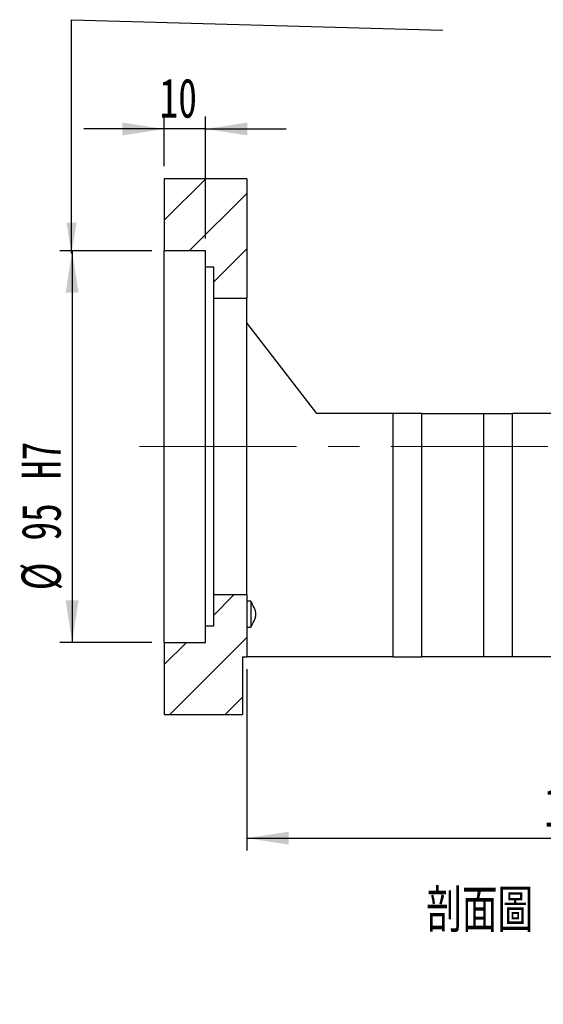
# Model space of a CAD drawing. Header units: millimetres. Extents: x 26 to 294, y 9 to 200.
# Tile 3 of 8: x 191 to 234, y 9 to 89. Entities that reach past the tile are written whole.
import ezdxf

# ---------------------------------------------------------------- set-up
doc = ezdxf.new("R2010")
doc.units = ezdxf.units.MM
doc.linetypes.add('CENTERX2', pattern=[20.32, 12.7, -2.54, 2.54, -2.54])
doc.layers.add('圖層0', color=7, linetype='Continuous')
doc.styles.add('SLDTEXTSTYLE0', font='TXT', dxfattribs={"width": 0.7})
doc.styles.add('SLDTEXTSTYLE4', font='TXT', dxfattribs={"width": 0.75, "bigfont": 'bigfont'})
doc.dimstyles.new('SLDDIMSTYLE1', dxfattribs={"dimtxt": 0.18, "dimasz": 2.5, "dimexe": 0, "dimexo": 0.0625, "dimgap": 0, "dimtad": 0, "dimtih": 1, "dimtoh": 1, "dimdec": 0, "dimrnd": 1e-09, "dimzin": 0, "dimdsep": 46, "dimtxsty": 'Standard', "dimsah": 1, "dimcen": 0.09, "dimadec": 0, "dimazin": 0, "dimtfac": 2.5, "dimtdec": 0, "dimtofl": 0, "dimtmove": 0, "dimatfit": 3, "dimfxl": 1, "dimfrac": 2, "dimtolj": 1, "dimtzin": 0, "dimarcsym": 0})
doc.dimstyles.new('SLDDIMSTYLE3', dxfattribs={"dimtxt": 3.389974, "dimasz": 2.5, "dimexe": 0, "dimexo": 0.0625, "dimgap": 0.847493, "dimtad": 1, "dimlfac": 3, "dimrnd": 1e-09, "dimzin": 12, "dimdsep": 46, "dimtxsty": 'SLDTEXTSTYLE0', "dimsah": 1, "dimcen": 0.09, "dimadec": 0, "dimazin": 3, "dimtfac": 1, "dimtofl": 0, "dimtmove": 0, "dimatfit": 3, "dimfxl": 1, "dimfrac": 2, "dimtolj": 1, "dimtzin": 12, "dimarcsym": 0})
doc.dimstyles.new('SLDDIMSTYLE5', dxfattribs={"dimtxt": 3.389974, "dimasz": 2.5, "dimexe": 0, "dimexo": 0.0625, "dimgap": 0.847493, "dimtad": 1, "dimlfac": 3, "dimrnd": 1e-09, "dimzin": 12, "dimdsep": 46, "dimtxsty": 'SLDTEXTSTYLE0', "dimsah": 1, "dimcen": 0.09, "dimadec": 0, "dimazin": 3, "dimtfac": 1, "dimtmove": 0, "dimatfit": 0, "dimfxl": 1, "dimfrac": 2, "dimtolj": 1, "dimtzin": 12, "dimarcsym": 0})
doc.dimstyles.new('SLDDIMSTYLE6', dxfattribs={"dimtxt": 3.389974, "dimasz": 2.5, "dimexe": 0, "dimexo": 0.0625, "dimgap": 0.847493, "dimtad": 1, "dimlfac": 3, "dimrnd": 1e-09, "dimzin": 12, "dimdsep": 46, "dimtxsty": 'SLDTEXTSTYLE0', "dimsah": 1, "dimcen": 0.09, "dimadec": 0, "dimazin": 3, "dimtfac": 1, "dimtofl": 0, "dimtmove": 0, "dimatfit": 3, "dimfxl": 1, "dimfrac": 2, "dimtolj": 1, "dimarcsym": 0})

# ---------------------------------------------------------------- blocks, each defined once
blk = doc.blocks.new('_D_12')
at = {"layer": '圖層0', "color": 7}
for p, q in [((202.859, 77.012), (202.859, 81.032)), ((206.193, 71.179), (206.193, 81.032)), ((202.859, 80.032), (196.34, 80.032)), ((206.193, 80.032), (202.859, 80.032)), ((206.193, 80.032), (212.712, 80.032))]:
    blk.add_line(p, q, dxfattribs=at)
for points in [[(202.859, 80.032), (199.469, 80.553), (199.469, 79.51)], [(206.193, 80.032), (209.583, 79.51), (209.583, 80.553)]]:
    blk.add_solid(points, dxfattribs=at)
at = {"layer": '圖層0', "color": 7, "insert": (202.474, 84.125), "char_height": 3.175, "attachment_point": 1, "style": 'SLDTEXTSTYLE0'}
blk.add_mtext('10', dxfattribs=at)
blk = doc.blocks.new('_D_13')
at = {"layer": '圖層0', "color": 7}
for p, q in [((201.859, 70.179), (194.4, 70.179)), ((195.4, 70.179), (195.4, 38.512)), ((201.859, 38.512), (194.4, 38.512))]:
    blk.add_line(p, q, dxfattribs=at)
for points in [[(195.4, 70.179), (194.879, 66.789), (195.922, 66.789)], [(195.4, 38.512), (195.922, 41.902), (194.879, 41.902)]]:
    blk.add_solid(points, dxfattribs=at)
at = {"layer": '圖層0', "color": 7, "char_height": 3.175, "attachment_point": 1, "rotation": 90, "style": 'SLDTEXTSTYLE0'}
for s, insert in [('H7', (191.307, 51.711)), ('95', (191.307, 46.745)), ('%%c', (191.307, 42.723))]:
    blk.add_mtext(s, dxfattribs=dict(at, insert=insert))
blk = doc.blocks.new('_D_14')
at = {"layer": '圖層0', "color": 7}
for p, q in [((209.526, 36.345), (209.526, 21.679)), ((259.526, 36.345), (259.526, 21.679)), ((209.526, 22.679), (259.526, 22.679))]:
    blk.add_line(p, q, dxfattribs=at)
for points in [[(209.526, 22.679), (212.916, 22.157), (212.916, 23.2)], [(259.526, 22.679), (256.136, 23.2), (256.136, 22.157)]]:
    blk.add_solid(points, dxfattribs=at)
at = {"layer": '圖層0', "color": 7, "insert": (233.579, 26.772), "char_height": 3.175, "attachment_point": 1, "style": 'SLDTEXTSTYLE0'}
blk.add_mtext('150', dxfattribs=at)

msp = doc.modelspace()

# ---------------------------------------------------------------- hatches: boundary and pattern name
at = {"layer": '圖層0', "linetype": 'Continuous', "lineweight": 18}
h = msp.add_hatch(dxfattribs=at)
h.set_pattern_fill('ANSI31', color=256, style=0)
h.paths.add_polyline_path([(209.5259, 66.3454), (209.5259, 76.012), (202.8593, 76.012), (202.8593, 70.1787), (206.1926, 70.1787), (206.1926, 68.8454), (206.8593, 68.8454), (206.8593, 66.3454)], flags=0)
h = msp.add_hatch(dxfattribs=at)
h.set_pattern_fill('ANSI31', color=256, style=0)
h.paths.add_polyline_path([(209.5259, 37.3454), (209.5259, 42.3454), (206.8593, 42.3454), (206.8593, 39.8454), (206.1926, 39.8454), (206.1926, 38.5121), (202.8593, 38.5121), (202.8593, 32.6787), (209.1926, 32.6787), (209.1926, 37.3454)], flags=0)

# ---------------------------------------------------------------- linework, layer by layer
at = {"color": 7, "linetype": 'Continuous', "lineweight": 25}
for p, q in [((202.8593, 76.012), (202.8593, 70.1787)), ((209.5259, 76.012), (202.8593, 76.012)), ((209.5259, 76.012), (209.5259, 66.3454)), ((206.1926, 70.1787), (202.8593, 70.1787)), ((202.8593, 38.5121), (202.8593, 70.1787)), ((206.1926, 68.8454), (206.1926, 70.1787)), ((206.8593, 68.8454), (206.1926, 68.8454)), ((206.1926, 39.8454), (206.1926, 68.8454)), ((206.8593, 66.3454), (206.8593, 68.8454)), ((206.8593, 66.3454), (209.5259, 66.3454)), ((206.8593, 42.3454), (206.8593, 66.3454)), ((209.5259, 42.3454), (209.5259, 66.3454)), ((215.1926, 57.0121), (209.5259, 64.3454)), ((221.3593, 57.0121), (215.1926, 57.0121)), ((221.3593, 37.3454), (221.3593, 57.0121)), ((223.6926, 57.0121), (221.3593, 57.0121)), ((223.6926, 37.3454), (223.6926, 57.0121)), ((223.6926, 57.0121), (228.6926, 57.0121)), ((228.6926, 37.3454), (228.6926, 57.0121)), ((228.6926, 57.0121), (231.0259, 57.0121)), ((231.0259, 37.3454), (231.0259, 57.0121)), ((235.5259, 57.0121), (231.0259, 57.0121)), ((206.8593, 39.8454), (206.8593, 42.3454)), ((209.5259, 42.3454), (206.8593, 42.3454)), ((209.5259, 42.3454), (209.5259, 37.3454)), ((209.8593, 41.8339), (209.5259, 41.8339)), ((209.8593, 41.8339), (209.8593, 39.7511)), ((206.1926, 38.5121), (206.1926, 39.8454)), ((206.1926, 39.8454), (206.8593, 39.8454)), ((209.5259, 39.7511), (209.8593, 39.7511)), ((202.8593, 38.5121), (202.8593, 32.6787)), ((202.8593, 38.5121), (206.1926, 38.5121)), ((209.1926, 37.3454), (209.1926, 32.6787)), ((209.1926, 37.3454), (209.5259, 37.3454)), ((221.3593, 37.3454), (209.5259, 37.3454)), ((221.3593, 37.3454), (223.6926, 37.3454)), ((228.6926, 37.3454), (223.6926, 37.3454)), ((231.0259, 37.3454), (228.6926, 37.3454)), ((244.4759, 37.3454), (231.0259, 37.3454)), ((202.8593, 32.6787), (209.1926, 32.6787))]:
    msp.add_line(p, q, dxfattribs=at)
msp.add_open_spline([(209.8593, 39.7511), (209.9508, 39.917), (210.041, 40.0837), (210.1601, 40.3417), (210.1972, 40.4294), (210.2395, 40.5645), (210.2513, 40.6101), (210.2676, 40.7036), (210.2719, 40.7514), (210.2712, 40.8455), (210.2663, 40.8922), (210.2489, 40.9851), (210.2365, 41.0313), (210.1932, 41.1657), (210.1565, 41.2516), (210.0386, 41.5057), (209.9497, 41.6701), (209.8593, 41.8339)], degree=3, knots=[0, 0, 0, 0, 0.25, 0.25, 0.375, 0.375, 0.4375, 0.4375, 0.5, 0.5, 0.5625, 0.5625, 0.625, 0.625, 0.75, 0.75, 1, 1, 1, 1], dxfattribs=at)
at = {"layer": '圖層0', "color": 7, "linetype": 'CENTERX2', "lineweight": 18}
msp.add_line((200.8593, 54.3454), (261.7912, 54.3454), dxfattribs=at)

# ---------------------------------------------------------------- texts
at = {"layer": '圖層0', "insert": (233.0244, 18.5773), "char_height": 3.5, "attachment_point": 2, "style": 'SLDTEXTSTYLE4'}
msp.add_mtext('\\M+19655\\M+196CA\\M+19AA4 F-F', dxfattribs=at)

# ---------------------------------------------------------------- dimensions: what is measured, and where the dimension line sits
at = {"layer": '圖層0', "color": 7}
for base, p1, p2, dimstyle, picture, middle in [((202.8593, 80.0318), (206.1926, 70.1787), (202.8593, 76.012), 'SLDDIMSTYLE5', '_D_12', (204.4612, 80.0318)), ((259.5259, 22.6787), (209.5259, 37.3454), (259.5259, 37.3454), 'SLDDIMSTYLE3', '_D_14', (236.5598, 22.6787))]:
    dim = msp.add_linear_dim(base=base, p1=p1, p2=p2, dimstyle=dimstyle, dxfattribs=at)
    dim.commit()
    dim.dimension.update_dxf_attribs({"geometry": picture, "text_midpoint": middle, "dimtype": 160})
dim = msp.add_linear_dim(base=(195.4001, 38.5121), p1=(202.8593, 70.1787), p2=(202.8593, 38.5121), angle=90, text='%%c<>H7', dimstyle='SLDDIMSTYLE6', dxfattribs=at)
dim.commit()
dim.dimension.update_dxf_attribs({"geometry": '_D_13', "text_midpoint": (195.4001, 49.6991), "dimtype": 160})

# ---------------------------------------------------------------- leaders
msp.add_leader([(195.3539, 69.9512), (195.3539, 88.8709), (225.3781, 88.0275)], dimstyle='SLDDIMSTYLE1', dxfattribs=at)

doc.saveas('drawing.dxf')
